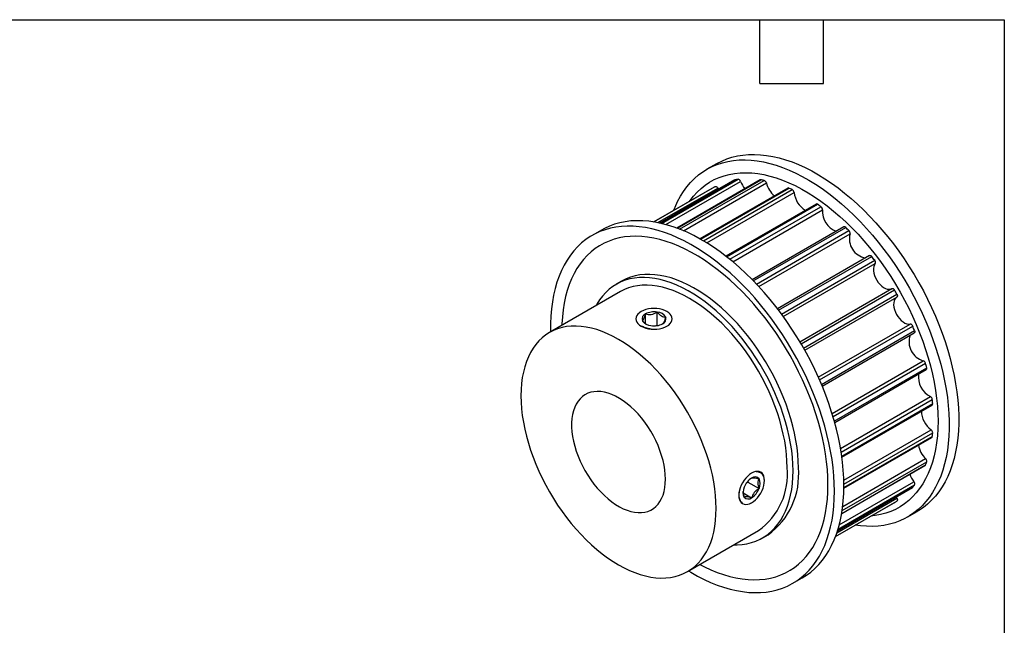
# Model space of a CAD drawing. Header units: millimetres. Extents: x 6 to 273, y 6 to 210.
# Tile 3 of 3: x 155 to 273, y 137 to 210. Entities that reach past the tile are written whole.
import ezdxf

# ---------------------------------------------------------------- set-up
doc = ezdxf.new("R2010")
doc.units = ezdxf.units.MM
doc.layers.add('TEXT', color=140, linetype='Continuous', lineweight=25)

msp = doc.modelspace()

# ---------------------------------------------------------------- linework, layer by layer
for p, q in [((238.633, 192.32), (237.502, 191.667)), ((238.362, 189.52), (231.173, 185.37)), ((231.176, 185.369), (238.509, 189.602)), ((240.84, 190.403), (231.886, 185.234)), ((231.895, 185.232), (240.874, 190.415)), ((232.082, 185.189), (241.225, 190.467)), ((232.586, 185.061), (241.517, 190.217)), ((243.874, 190.397), (233.9, 184.639)), ((233.934, 184.626), (243.951, 190.409)), ((234.239, 184.51), (244.342, 190.342)), ((234.711, 184.317), (244.611, 190.032)), ((231.64, 185.285), (238.809, 189.424)), ((247.169, 189.418), (236.663, 183.353)), ((236.727, 183.317), (247.292, 189.416)), ((237.092, 183.106), (247.703, 189.232)), ((237.505, 182.857), (247.935, 188.878)), ((238.809, 189.424), (238.895, 189.28)), ((250.558, 187.514), (239.767, 181.284)), ((239.86, 181.211), (250.729, 187.485)), ((240.245, 180.905), (251.141, 187.195)), ((240.593, 180.619), (251.324, 186.814)), ((253.873, 184.78), (242.93, 178.463)), ((224.912, 184.4), (223.781, 183.747)), ((243.05, 178.34), (254.091, 184.714)), ((243.427, 177.949), (254.481, 184.331)), ((243.706, 177.65), (254.608, 183.943)), ((256.947, 181.355), (245.937, 174.999)), ((246.078, 174.815), (257.208, 181.241)), ((246.422, 174.355), (257.558, 180.784)), ((246.633, 174.065), (257.621, 180.409)), ((227.315, 178.281), (226.678, 177.914)), ((227.178, 177.048), (218.693, 172.149)), ((248.614, 171.052), (259.624, 177.408)), ((248.764, 170.797), (259.924, 177.239)), ((249.057, 170.29), (260.217, 176.733)), ((249.202, 170.032), (260.212, 176.388)), ((229.653, 174.666), (229.536, 174.598)), ((230.164, 173.209), (230.164, 174.371)), ((231.559, 173.045), (231.559, 174.587)), ((231.307, 172.956), (231.559, 173.045)), ((231.559, 173.045), (231.608, 173.001)), ((250.822, 166.81), (261.81, 173.153)), ((250.967, 166.482), (262.103, 172.911)), ((251.194, 165.954), (262.324, 172.38)), ((251.283, 165.741), (262.292, 172.097)), ((252.462, 162.483), (263.364, 168.777)), ((252.582, 162.092), (263.637, 168.473)), ((252.733, 161.57), (263.773, 167.943)), ((252.779, 161.405), (263.722, 167.722)), ((253.478, 158.302), (264.209, 164.497)), ((253.551, 157.858), (264.447, 164.148)), ((253.624, 157.372), (264.493, 163.646)), ((253.64, 157.254), (264.432, 163.484)), ((253.872, 154.509), (264.302, 160.53)), ((253.881, 154.026), (264.493, 160.152)), ((253.88, 153.531), (264.386, 159.596)), ((253.881, 153.604), (264.447, 159.704)), ((253.67, 150.853), (263.773, 156.686)), ((253.738, 151.358), (263.639, 157.074)), ((253.612, 150.494), (263.587, 156.253)), ((253.618, 150.53), (263.637, 156.314)), ((242.401, 154.265), (242.204, 154.094)), ((242.39, 154.339), (242.401, 154.265)), ((242.401, 154.265), (243.736, 153.495)), ((253.321, 149.145), (262.252, 154.301)), ((253.12, 148.452), (262.075, 153.622)), ((253.123, 148.462), (262.103, 153.646)), ((253.18, 148.645), (262.324, 153.923)), ((241.845, 152.977), (242.852, 152.395)), ((252.881, 147.766), (260.07, 151.916)), ((252.883, 147.769), (260.217, 152.003)), ((253.042, 148.213), (260.212, 152.352)), ((260.131, 152.499), (260.212, 152.352)), ((242.735, 151.737), (242.853, 151.805)), ((261.5, 150.097), (262.631, 150.75)), ((235.192, 143.57), (243.677, 148.468)), ((244.177, 147.602), (244.813, 147.97)), ((247.779, 142.176), (248.91, 142.829))]:
    msp.add_line(p, q)
at = {"flags": 128}
for points in [[(238.633, 192.32), (238.702, 192.36), (239.276, 192.654), (239.875, 192.903), (240.498, 193.105), (241.142, 193.26), (241.807, 193.369), (242.491, 193.43), (243.193, 193.444), (243.91, 193.41), (244.642, 193.329), (245.388, 193.201), (246.144, 193.025), (246.911, 192.804), (247.685, 192.536), (248.466, 192.222), (249.251, 191.864), (250.04, 191.462), (250.829, 191.017), (251.619, 190.529), (252.406, 190.001), (253.189, 189.432), (253.967, 188.825), (254.737, 188.18), (255.499, 187.499), (256.25, 186.784), (256.989, 186.035), (257.714, 185.255), (258.424, 184.446), (259.117, 183.608), (259.792, 182.745), (260.447, 181.857), (261.08, 180.946), (261.691, 180.016), (262.278, 179.067), (262.84, 178.101), (263.375, 177.122), (263.882, 176.13), (264.361, 175.128), (264.811, 174.119), (265.229, 173.104), (265.616, 172.085), (265.97, 171.066), (266.292, 170.047), (266.579, 169.032), (266.832, 168.022), (267.049, 167.019), (267.232, 166.027), (267.378, 165.046), (267.488, 164.08), (267.561, 163.129), (267.598, 162.197), (267.598, 161.285), (267.561, 160.395), (267.488, 159.53), (267.378, 158.69), (267.232, 157.878), (267.049, 157.096), (266.832, 156.345), (266.579, 155.627), (266.292, 154.943), (265.97, 154.295), (265.616, 153.685), (265.229, 153.113), (264.811, 152.581), (264.361, 152.091), (263.882, 151.642), (263.375, 151.236), (262.84, 150.875), (262.631, 150.75)], [(233.53, 186.731), (233.693, 187.137), (233.997, 187.803), (234.335, 188.432), (234.706, 189.023), (235.109, 189.575), (235.543, 190.087), (236.007, 190.557), (236.5, 190.984), (237.022, 191.367), (237.571, 191.707), (238.145, 192.001), (238.744, 192.249), (239.366, 192.452), (240.011, 192.607), (240.676, 192.716), (241.36, 192.777), (242.061, 192.791), (242.779, 192.757), (243.511, 192.676), (244.256, 192.547), (245.013, 192.372), (245.779, 192.15), (246.554, 191.883), (247.334, 191.569), (248.12, 191.211), (248.908, 190.809), (249.698, 190.364), (250.487, 189.876), (251.274, 189.348), (252.058, 188.779), (252.836, 188.172), (253.606, 187.527), (254.368, 186.846), (255.119, 186.131), (255.858, 185.382), (256.583, 184.602), (257.293, 183.793), (257.986, 182.955), (258.66, 182.092), (259.315, 181.204), (259.949, 180.293), (260.56, 179.363), (261.146, 178.413), (261.708, 177.448), (262.243, 176.468), (262.751, 175.477), (263.23, 174.475), (263.679, 173.466), (264.098, 172.451), (264.485, 171.432), (264.839, 170.413), (265.16, 169.394), (265.448, 168.379), (265.7, 167.369), (265.918, 166.366), (266.1, 165.374), (266.246, 164.393), (266.356, 163.427), (266.43, 162.476), (266.467, 161.544), (266.467, 160.632), (266.43, 159.742), (266.356, 158.876), (266.246, 158.037), (266.1, 157.225), (265.918, 156.443), (265.7, 155.692), (265.448, 154.974), (265.16, 154.29), (264.839, 153.642), (264.485, 153.032), (264.098, 152.46), (263.679, 151.928), (263.23, 151.438), (262.751, 150.989), (262.243, 150.583), (261.708, 150.222), (261.146, 149.905), (260.56, 149.633), (259.949, 149.408), (259.315, 149.229), (258.66, 149.097), (257.986, 149.012), (257.293, 148.975), (256.583, 148.985), (255.858, 149.042), (255.239, 149.127)], [(235.407, 187.814), (235.502, 187.949), (235.908, 188.469), (236.345, 188.947), (236.812, 189.383), (237.308, 189.776), (237.831, 190.124), (238.381, 190.426), (238.957, 190.683), (239.556, 190.893), (240.178, 191.056), (240.822, 191.171), (241.484, 191.238), (242.165, 191.258), (242.862, 191.23), (243.575, 191.153), (244.3, 191.029), (245.037, 190.858), (245.783, 190.639), (246.538, 190.374), (247.299, 190.063), (248.064, 189.707), (248.832, 189.307), (249.601, 188.863), (250.369, 188.377), (251.134, 187.849), (251.895, 187.282), (252.649, 186.676), (253.396, 186.032), (254.133, 185.353), (254.858, 184.639), (255.57, 183.894), (256.267, 183.117), (256.948, 182.311), (257.611, 181.479), (258.254, 180.621), (258.876, 179.74), (259.476, 178.838), (260.051, 177.917), (260.601, 176.979), (261.125, 176.026), (261.621, 175.062), (262.088, 174.087), (262.525, 173.104), (262.93, 172.115), (263.304, 171.124), (263.645, 170.131), (263.952, 169.14), (264.224, 168.152), (264.462, 167.17), (264.664, 166.197), (264.83, 165.234), (264.959, 164.284), (265.052, 163.35), (265.108, 162.432), (265.126, 161.534), (265.108, 160.657), (265.052, 159.803), (264.959, 158.975), (264.83, 158.175), (264.664, 157.404), (264.462, 156.664), (264.224, 155.956), (263.952, 155.284), (263.645, 154.647), (263.304, 154.048), (262.93, 153.487), (262.525, 152.967), (262.088, 152.489), (261.621, 152.053), (261.125, 151.66), (260.601, 151.312), (260.051, 151.01), (259.476, 150.753), (258.876, 150.543), (258.254, 150.381), (257.611, 150.265), (257.115, 150.21)], [(238.509, 189.602), (238.541, 189.614), (238.578, 189.614), (238.618, 189.604), (238.66, 189.585), (238.701, 189.555), (238.741, 189.518), (238.777, 189.473), (238.809, 189.424)], [(240.84, 190.403), (240.842, 190.404), (240.874, 190.415)], [(252.751, 153.165), (252.732, 154.087), (252.677, 155.029), (252.585, 155.987), (252.457, 156.961), (252.293, 157.948), (252.093, 158.946), (251.858, 159.952), (251.588, 160.965), (251.283, 161.982), (250.945, 163.002), (250.575, 164.021), (250.172, 165.038), (249.738, 166.051), (249.274, 167.056), (248.78, 168.053), (248.259, 169.039), (247.71, 170.012), (247.135, 170.969), (246.536, 171.91), (245.914, 172.83), (245.27, 173.73), (244.605, 174.606), (243.921, 175.457), (243.219, 176.28), (242.502, 177.075), (241.769, 177.84), (241.024, 178.572), (240.268, 179.27), (239.501, 179.933), (238.727, 180.559), (237.946, 181.148), (237.161, 181.696), (236.372, 182.205), (235.582, 182.671), (234.793, 183.095), (234.006, 183.475), (233.223, 183.811), (232.445, 184.102), (231.674, 184.346), (230.913, 184.545), (230.162, 184.697), (229.423, 184.801), (228.697, 184.859), (227.988, 184.869), (227.295, 184.831), (226.62, 184.747), (225.965, 184.615), (225.332, 184.436), (224.721, 184.21), (224.134, 183.939), (223.572, 183.622), (223.037, 183.26), (222.529, 182.855), (222.05, 182.406), (221.601, 181.915), (221.183, 181.384), (220.796, 180.812), (220.441, 180.201), (220.12, 179.554), (219.833, 178.87), (219.58, 178.152), (219.362, 177.401), (219.18, 176.619), (219.034, 175.807), (218.924, 174.967), (218.851, 174.101), (218.814, 173.212), (218.814, 172.3), (218.816, 172.22)], [(253.882, 153.818), (253.864, 154.74), (253.808, 155.682), (253.717, 156.64), (253.589, 157.614), (253.424, 158.601), (253.224, 159.599), (252.989, 160.605), (252.719, 161.618), (252.415, 162.635), (252.077, 163.655), (251.706, 164.674), (251.303, 165.691), (250.869, 166.704), (250.405, 167.709), (249.912, 168.706), (249.39, 169.692), (248.841, 170.665), (248.267, 171.623), (247.668, 172.563), (247.045, 173.483), (246.401, 174.383), (245.736, 175.259), (245.052, 176.11), (244.351, 176.934), (243.633, 177.728), (242.901, 178.493), (242.156, 179.225), (241.399, 179.923), (240.633, 180.586), (239.858, 181.213), (239.077, 181.801), (238.292, 182.35), (237.504, 182.858), (236.714, 183.324), (235.925, 183.748), (235.137, 184.128), (234.354, 184.464), (233.576, 184.755), (232.806, 185), (232.044, 185.198), (231.293, 185.35), (230.554, 185.455), (229.829, 185.512), (229.119, 185.522), (228.426, 185.485), (227.751, 185.4), (227.097, 185.268), (226.463, 185.089), (225.852, 184.863), (225.265, 184.592), (224.912, 184.4)], [(251.974, 153.941), (251.955, 154.839), (251.9, 155.757), (251.807, 156.692), (251.678, 157.642), (251.512, 158.605), (251.31, 159.578), (251.072, 160.559), (250.8, 161.547), (250.492, 162.538), (250.152, 163.531), (249.778, 164.523), (249.372, 165.511), (248.936, 166.494), (248.469, 167.469), (247.973, 168.434), (247.449, 169.386), (246.899, 170.324), (246.324, 171.245), (245.724, 172.147), (245.102, 173.028), (244.459, 173.886), (243.796, 174.719), (243.115, 175.524), (242.418, 176.301), (241.706, 177.047), (240.981, 177.76), (240.244, 178.44), (239.497, 179.083), (238.743, 179.689), (237.982, 180.257), (237.217, 180.784), (236.449, 181.27), (235.68, 181.714), (234.912, 182.115), (234.146, 182.471), (233.386, 182.782), (232.631, 183.047), (231.885, 183.265), (231.148, 183.437), (230.422, 183.561), (229.71, 183.637), (229.013, 183.665), (228.332, 183.646), (227.669, 183.578), (227.026, 183.463), (226.404, 183.3), (225.805, 183.09), (225.229, 182.834), (224.679, 182.531), (224.155, 182.183), (223.66, 181.791), (223.193, 181.355), (222.756, 180.876), (222.35, 180.356), (221.977, 179.796), (221.636, 179.197), (221.329, 178.56), (221.056, 177.887), (220.819, 177.18), (220.617, 176.44), (220.451, 175.669), (220.321, 174.868), (220.229, 174.04), (220.173, 173.187), (220.166, 173)], [(256.947, 181.355), (256.972, 181.365), (257.008, 181.369), (257.047, 181.362), (257.088, 181.345), (257.13, 181.318), (257.17, 181.283), (257.208, 181.241)], [(257.621, 180.409), (257.516, 180.242), (257.446, 180.037), (257.415, 179.801), (257.421, 179.54), (257.467, 179.262), (257.549, 178.975), (257.665, 178.688), (257.813, 178.41), (257.987, 178.149), (258.183, 177.913), (258.394, 177.708), (258.614, 177.542), (258.837, 177.418), (259.056, 177.342), (259.264, 177.314), (259.455, 177.336), (259.595, 177.391)], [(248.439, 155.982), (248.42, 156.773), (248.365, 157.583), (248.273, 158.409), (248.144, 159.25), (247.98, 160.102), (247.78, 160.963), (247.544, 161.831), (247.275, 162.702), (246.972, 163.575), (246.637, 164.446), (246.27, 165.314), (245.873, 166.175), (245.446, 167.027), (244.992, 167.867), (244.51, 168.693), (244.004, 169.502), (243.474, 170.293), (242.921, 171.062), (242.349, 171.807), (241.757, 172.526), (241.149, 173.218), (240.525, 173.879), (239.888, 174.508), (239.24, 175.103), (238.582, 175.663), (237.916, 176.185), (237.246, 176.668), (236.571, 177.11), (235.895, 177.511), (235.22, 177.869), (234.547, 178.183), (233.878, 178.452), (233.217, 178.675), (232.563, 178.852), (231.92, 178.982), (231.29, 179.065), (230.673, 179.1), (230.073, 179.087), (229.491, 179.027), (228.928, 178.919), (228.387, 178.764), (227.868, 178.563), (227.374, 178.315), (227.315, 178.281)], [(247.802, 155.615), (247.784, 156.406), (247.728, 157.216), (247.636, 158.042), (247.508, 158.883), (247.343, 159.735), (247.143, 160.596), (246.908, 161.463), (246.639, 162.335), (246.336, 163.208), (246.001, 164.079), (245.634, 164.947), (245.236, 165.807), (244.81, 166.659), (244.355, 167.499), (243.874, 168.326), (243.367, 169.135), (242.837, 169.925), (242.285, 170.694), (241.712, 171.44), (241.121, 172.159), (240.512, 172.85), (239.889, 173.512), (239.252, 174.141), (238.603, 174.736), (237.945, 175.295), (237.28, 175.817), (236.609, 176.3), (235.935, 176.743), (235.259, 177.144), (234.583, 177.502), (233.91, 177.816), (233.242, 178.085), (232.58, 178.308), (231.927, 178.485), (231.284, 178.615), (230.653, 178.697), (230.037, 178.732), (229.437, 178.72), (228.854, 178.659), (228.292, 178.552), (227.75, 178.397), (227.232, 178.195), (226.738, 177.948), (226.27, 177.655), (225.829, 177.317), (225.417, 176.937), (225.034, 176.513), (224.683, 176.049), (224.364, 175.545), (224.263, 175.365)], [(247.095, 156.023), (247.077, 156.789), (247.022, 157.574), (246.93, 158.375), (246.802, 159.19), (246.639, 160.016), (246.44, 160.851), (246.207, 161.691), (245.94, 162.535), (245.639, 163.38), (245.307, 164.223), (244.943, 165.061), (244.55, 165.892), (244.127, 166.714), (243.678, 167.522), (243.202, 168.316), (242.702, 169.092), (242.179, 169.849), (241.635, 170.583), (241.071, 171.292), (240.49, 171.974), (239.893, 172.628), (239.281, 173.25), (238.658, 173.84), (238.024, 174.395), (237.382, 174.912), (236.734, 175.392), (236.082, 175.832), (235.428, 176.231), (234.774, 176.588), (234.121, 176.9), (233.473, 177.169), (232.832, 177.392), (232.198, 177.569), (231.574, 177.7), (230.963, 177.783), (230.366, 177.819), (229.784, 177.808), (229.22, 177.749), (228.676, 177.644), (228.153, 177.491), (227.653, 177.292), (227.178, 177.048)], [(259.624, 177.408), (259.655, 177.421), (259.692, 177.423), (259.732, 177.415), (259.773, 177.396), (259.814, 177.368), (259.854, 177.332), (259.891, 177.288), (259.924, 177.239)], [(260.217, 176.733), (260.243, 176.68), (260.262, 176.626), (260.273, 176.573), (260.277, 176.523), (260.272, 176.478), (260.259, 176.44), (260.239, 176.409), (260.212, 176.388)], [(260.184, 176.372), (260.066, 176.278), (259.951, 176.124), (259.871, 175.93), (259.828, 175.702), (259.824, 175.447), (259.858, 175.173), (259.929, 174.888), (260.036, 174.6), (260.175, 174.319), (260.342, 174.052), (260.532, 173.808), (260.739, 173.593), (260.958, 173.415), (261.18, 173.279), (261.401, 173.188), (261.613, 173.146), (261.81, 173.153)], [(229.653, 172.897), (229.912, 172.77), (230.201, 172.667), (230.516, 172.592), (230.846, 172.546), (231.185, 172.531), (231.524, 172.546), (231.855, 172.592), (232.169, 172.667), (232.459, 172.77), (232.717, 172.897), (232.938, 173.047), (233.116, 173.214), (233.246, 173.395), (233.325, 173.586), (233.352, 173.782), (233.325, 173.978), (233.246, 174.168), (233.116, 174.35), (232.938, 174.517), (232.717, 174.666), (232.459, 174.794), (232.169, 174.896), (231.855, 174.971), (231.524, 175.017), (231.185, 175.033), (230.846, 175.017), (230.516, 174.971), (230.201, 174.896), (229.912, 174.794), (229.653, 174.666), (229.432, 174.517), (229.255, 174.35), (229.124, 174.168), (229.045, 173.978), (229.018, 173.782), (229.045, 173.586), (229.124, 173.395), (229.255, 173.214), (229.432, 173.047), (229.653, 172.897)], [(238.61, 151.124), (238.591, 151.89), (238.536, 152.675), (238.445, 153.476), (238.317, 154.291), (238.154, 155.117), (237.955, 155.952), (237.722, 156.793), (237.454, 157.637), (237.154, 158.482), (236.821, 159.325), (236.458, 160.163), (236.064, 160.994), (235.642, 161.815), (235.192, 162.624), (234.717, 163.418), (234.217, 164.194), (233.694, 164.95), (233.15, 165.684), (232.586, 166.393), (232.005, 167.076), (231.407, 167.73), (230.796, 168.352), (230.172, 168.941), (229.539, 169.496), (228.897, 170.014), (228.249, 170.494), (227.597, 170.934), (226.942, 171.333), (226.288, 171.689), (225.636, 172.002), (224.988, 172.27), (224.346, 172.494), (223.713, 172.671), (223.089, 172.801), (222.478, 172.885), (221.88, 172.921), (221.299, 172.91), (220.735, 172.851), (220.191, 172.745), (219.668, 172.593), (219.168, 172.394), (218.692, 172.149), (218.243, 171.859), (217.821, 171.526), (217.427, 171.149), (217.064, 170.731), (216.731, 170.272), (216.431, 169.774), (216.163, 169.238), (215.93, 168.667), (215.731, 168.062), (215.568, 167.424), (215.44, 166.757), (215.349, 166.061), (215.294, 165.34), (215.275, 164.595), (215.294, 163.829), (215.349, 163.044), (215.44, 162.243), (215.568, 161.428), (215.731, 160.602), (215.93, 159.767), (216.163, 158.926), (216.431, 158.082), (216.731, 157.238), (217.064, 156.395), (217.427, 155.556), (217.821, 154.725), (218.243, 153.904), (218.692, 153.096), (219.168, 152.302), (219.668, 151.526), (220.191, 150.769), (220.735, 150.035), (221.299, 149.326), (221.88, 148.643), (222.478, 147.99), (223.089, 147.367), (223.713, 146.778), (224.346, 146.223), (224.988, 145.705), (225.636, 145.226), (226.288, 144.786), (226.942, 144.387), (227.597, 144.03), (228.249, 143.717), (228.897, 143.449), (229.539, 143.226), (230.172, 143.049), (230.796, 142.918), (231.407, 142.835), (232.005, 142.799), (232.586, 142.81), (233.15, 142.868), (233.694, 142.974), (234.217, 143.127), (234.717, 143.326), (235.192, 143.57), (235.642, 143.86), (236.064, 144.194), (236.458, 144.57), (236.821, 144.989), (237.154, 145.448), (237.454, 145.946), (237.722, 146.481), (237.955, 147.052), (238.154, 147.658), (238.317, 148.295), (238.445, 148.963), (238.536, 149.658), (238.591, 150.379), (238.61, 151.124)], [(262.324, 172.38), (262.342, 172.326), (262.352, 172.273), (262.354, 172.224), (262.349, 172.18), (262.335, 172.142), (262.314, 172.113), (262.292, 172.097)], [(232.555, 154.62), (232.536, 155.159), (232.481, 155.716), (232.388, 156.287), (232.259, 156.869), (232.094, 157.457), (231.896, 158.048), (231.664, 158.638), (231.401, 159.223), (231.108, 159.798), (230.788, 160.361), (230.442, 160.907), (230.073, 161.433), (229.682, 161.934), (229.274, 162.409), (228.85, 162.854), (228.414, 163.265), (227.967, 163.64), (227.514, 163.977), (227.057, 164.274), (226.599, 164.527), (226.144, 164.736), (225.694, 164.899), (225.252, 165.016), (224.821, 165.085), (224.405, 165.106), (224.005, 165.078), (223.625, 165.003), (223.267, 164.88), (222.933, 164.71), (222.627, 164.495), (222.349, 164.235), (222.101, 163.933), (221.886, 163.591), (221.704, 163.211), (221.557, 162.795), (221.446, 162.346), (221.372, 161.867), (221.334, 161.361), (221.334, 160.833), (221.372, 160.284), (221.446, 159.72), (221.557, 159.143), (221.704, 158.557), (221.886, 157.967), (222.101, 157.376), (222.349, 156.788), (222.627, 156.208), (222.933, 155.638), (223.267, 155.083), (223.625, 154.547), (224.005, 154.033), (224.405, 153.544), (224.821, 153.084), (225.252, 152.656), (225.694, 152.262), (226.144, 151.905), (226.599, 151.589), (227.057, 151.314), (227.514, 151.082), (227.967, 150.896), (228.414, 150.756), (228.85, 150.663), (229.274, 150.618), (229.682, 150.621), (230.073, 150.673), (230.442, 150.772), (230.788, 150.919), (231.108, 151.111), (231.401, 151.349), (231.664, 151.63), (231.896, 151.952), (232.094, 152.314), (232.259, 152.713), (232.388, 153.145), (232.481, 153.61), (232.536, 154.102), (232.555, 154.62)], [(240.761, 146.785), (241.121, 146.784), (241.712, 146.821), (242.285, 146.905), (242.837, 147.036), (243.367, 147.214), (243.874, 147.439), (244.355, 147.709), (244.81, 148.025), (245.236, 148.384), (245.634, 148.786), (246.001, 149.23), (246.336, 149.714), (246.639, 150.237), (246.908, 150.798), (247.143, 151.394), (247.343, 152.024), (247.508, 152.686), (247.636, 153.379), (247.728, 154.099), (247.784, 154.845), (247.802, 155.615)], [(241.32, 152.689), (241.339, 152.423), (241.395, 152.186), (241.487, 151.982), (241.613, 151.818), (241.769, 151.697), (241.952, 151.622), (242.157, 151.596), (242.379, 151.618), (242.613, 151.688), (242.852, 151.804), (243.092, 151.965), (243.326, 152.164), (243.548, 152.399), (243.753, 152.662), (243.936, 152.948), (244.092, 153.249), (244.217, 153.558), (244.309, 153.868), (244.366, 154.17), (244.384, 154.458), (244.366, 154.724), (244.309, 154.961), (244.217, 155.165), (244.092, 155.329), (243.936, 155.45), (243.753, 155.525), (243.548, 155.551), (243.326, 155.529), (243.092, 155.459), (242.852, 155.343), (242.613, 155.183), (242.379, 154.983), (242.157, 154.748), (241.952, 154.485), (241.769, 154.199), (241.613, 153.898), (241.487, 153.589), (241.395, 153.279), (241.339, 152.977), (241.32, 152.689)], [(235.314, 143.641), (235.582, 143.48), (236.372, 143.035), (237.161, 142.632), (237.946, 142.274), (238.727, 141.961), (239.501, 141.693), (240.268, 141.471), (241.024, 141.296), (241.769, 141.168), (242.502, 141.087), (243.219, 141.053), (243.921, 141.067), (244.605, 141.128), (245.27, 141.236), (245.914, 141.392), (246.536, 141.594), (247.135, 141.843), (247.71, 142.137), (248.259, 142.476), (248.78, 142.86), (249.274, 143.287), (249.738, 143.757), (250.172, 144.268), (250.575, 144.82), (250.945, 145.412), (251.283, 146.041), (251.588, 146.707), (251.858, 147.408), (252.093, 148.142), (252.293, 148.909), (252.457, 149.707), (252.585, 150.533), (252.677, 151.385), (252.732, 152.263), (252.751, 153.165)], [(236.664, 144.42), (237.217, 144.136), (237.982, 143.78), (238.743, 143.469), (239.497, 143.204), (240.244, 142.986), (240.981, 142.814), (241.706, 142.69), (242.418, 142.614), (243.115, 142.586), (243.796, 142.605), (244.459, 142.673), (245.102, 142.788), (245.724, 142.951), (246.324, 143.161), (246.899, 143.417), (247.449, 143.72), (247.973, 144.068), (248.469, 144.46), (248.936, 144.896), (249.372, 145.375), (249.778, 145.895), (250.152, 146.455), (250.492, 147.054), (250.8, 147.691), (251.072, 148.364), (251.31, 149.071), (251.512, 149.811), (251.678, 150.582), (251.807, 151.383), (251.9, 152.211), (251.955, 153.064), (251.974, 153.941)], [(248.91, 142.829), (249.39, 143.129), (249.912, 143.513), (250.405, 143.94), (250.869, 144.41), (251.303, 144.922), (251.706, 145.473), (252.077, 146.065), (252.415, 146.694), (252.719, 147.36), (252.989, 148.061), (253.224, 148.796), (253.424, 149.562), (253.589, 150.36), (253.717, 151.186), (253.808, 152.039), (253.864, 152.917), (253.882, 153.818)], [(262.103, 153.646), (262.077, 153.623), (262.075, 153.622)], [(260.212, 152.352), (260.239, 152.3), (260.259, 152.246), (260.272, 152.193), (260.277, 152.143), (260.273, 152.097), (260.262, 152.057), (260.243, 152.026), (260.217, 152.003)]]:
    msp.add_lwpolyline(points, dxfattribs=at)
for centre, radius, start, end in [((241.981, 183.251), 7.239, 118.6677, 119.99726), ((242.273, 182.195), 8.338, 97.21809, 99.65265), ((241.182, 190.122), 0.348, 15.79987, 82.89819), ((244.379, 191.37), 3.086, 201.94617, 221.02231), ((243.929, 190.298), 0.114, 78.92169, 119.16221), ((242.152, 178.863), 11.686, 79.20083, 81.1448), ((244.202, 189.949), 0.417, 11.45158, 70.35468), ((247.455, 190.735), 2.93, 193.88324, 229.8952), ((247.229, 189.299), 0.133, 61.78614, 116.88224), ((240.499, 173.673), 17.147, 65.15415, 66.65964), ((247.481, 188.834), 0.457, 5.6179, 60.85361), ((250.708, 189.152), 2.786, 185.64534, 238.84599), ((250.621, 187.363), 0.163, 48.55301, 112.76243), ((237.091, 167.769), 23.974, 54.12246, 55.3265), ((250.871, 186.83), 0.454, 358.04894, 53.53188), ((253.9, 186.656), 2.58, 176.49023, 248.65166), ((253.937, 184.598), 0.193, 36.84753, 109.1695), ((232.752, 162.579), 30.746, 45.0291, 46.0491), ((254.207, 184.027), 0.41, 348.21152, 47.9001), ((256.835, 183.349), 2.305, 165.07107, 260.68391), ((229.023, 159.245), 35.752, 37.04626, 37.96868), ((257.314, 180.55), 0.338, 335.19087, 43.73282), ((227.509, 158.187), 37.599, 29.55402, 30.44598), ((230.389, 173.778), 0.635, 110.74208, 199.461), ((231.183, 172.403), 2.216, 80.2289, 117.35717), ((231.48, 173.271), 1.318, 33.43888, 86.5665), ((230.89, 174.292), 1.318, 213.43888, 266.5665), ((231.188, 175.16), 2.216, 260.2289, 297.35717), ((231.981, 173.786), 0.635, 290.74208, 19.461), ((261.779, 172.817), 0.338, 16.26432, 84.81463), ((263.997, 171.02), 2.331, 159.99557, 254.23826), ((229.18, 158.968), 35.755, 22.03152, 22.9539), ((263.236, 168.388), 0.41, 12.09806, 71.79125), ((233.93, 160.529), 30.751, 13.95172, 14.97163), ((265.36, 166.806), 2.58, 171.33622, 243.51068), ((263.596, 167.868), 0.193, 310.82931, 23.15329), ((263.996, 164.097), 0.454, 6.4674, 61.9519), ((264.338, 163.612), 0.158, 306.14495, 12.54067), ((240.594, 161.692), 23.979, 4.67547, 5.87934), ((265.934, 162.799), 2.795, 181.23057, 234.26685), ((264.036, 160.159), 0.457, 359.14702, 54.38154), ((247.411, 161.692), 17.151, 353.34419, 354.84941), ((264.313, 159.708), 0.133, 303.11528, 358.21893), ((265.701, 159.202), 2.963, 190.30033, 225.90992), ((252.734, 160.529), 11.689, 338.86172, 340.80533), ((263.363, 156.761), 0.417, 349.6478, 48.54671), ((238.819, 155.217), 8.315, 305.75062, 5.56156), ((239.621, 155.145), 8.857, 305.89095, 5.42123), ((263.529, 156.35), 0.114, 300.83389, 341.08621), ((244.047, 152.887), 2.215, 122.63797, 159.77289), ((243.254, 154.261), 0.635, 40.5328, 129.24817), ((242.558, 154.084), 1.318, 333.43643, 26.56357), ((264.682, 156.203), 3.086, 198.96626, 218.05388), ((262.003, 154.059), 0.348, 337.1069, 44.1974), ((243.147, 153.063), 1.318, 153.43643, 206.56357), ((241.658, 154.26), 2.215, 302.63797, 339.77289), ((255.681, 158.967), 8.34, 320.3568, 322.79105), ((242.451, 152.886), 0.635, 220.5328, 309.24817), ((256.452, 158.185), 7.238, 299.99735, 301.34306)]:
    msp.add_arc(centre, radius, start, end)
for points, knots in [([(229.791, 173.566), (229.82, 173.583), (229.85, 173.608), (229.912, 173.685), (229.944, 173.739), (230.042, 173.949), (230.106, 174.152), (230.164, 174.371)], [0, 0, 0, 0, 0.25, 0.25, 0.5, 0.5, 1, 1, 1, 1]), ([(230.164, 174.371), (230.273, 174.342), (230.385, 174.32), (230.616, 174.3), (230.737, 174.302), (231.102, 174.358), (231.34, 174.46), (231.559, 174.587)], [0, 0, 0, 0, 0.25, 0.25, 0.5, 0.5, 1, 1, 1, 1]), ([(231.559, 174.587), (231.717, 174.404), (231.889, 174.238), (232.159, 174.082), (232.246, 174.048), (232.417, 174.005), (232.5, 173.997), (232.579, 173.997)], [0, 0, 0, 0, 0.5, 0.5, 0.75, 0.75, 1, 1, 1, 1]), ([(230.301, 173.115), (230.298, 173.116), (230.236, 173.145), (230.113, 173.242), (229.944, 173.394), (229.84, 173.511), (229.791, 173.566)], [0, 0, 0, 0, 0.0157276, 0.3498034, 0.6954173, 1, 1, 1, 1]), ([(232.579, 173.997), (232.55, 173.889), (232.52, 173.785), (232.458, 173.596), (232.426, 173.509), (232.328, 173.298), (232.264, 173.227), (232.206, 173.193)], [0, 0, 0, 0, 0.25, 0.25, 0.5, 0.5, 1, 1, 1, 1]), ([(230.851, 172.548), (230.847, 172.548), (230.726, 172.56), (230.493, 172.613), (230.169, 172.707), (229.901, 172.814), (229.761, 172.894), (229.705, 172.927)], [0, 0, 0, 0, 0.0088786, 0.2789291, 0.5490759, 0.8192136, 1, 1, 1, 1]), ([(243.373, 155.53), (243.388, 155.532), (243.484, 155.544), (243.648, 155.511), (243.857, 155.431), (244.035, 155.293), (244.178, 155.11), (244.277, 154.884), (244.333, 154.652), (244.332, 154.488), (244.332, 154.42)], [0, 0, 0, 0, 0.0260708, 0.1707149, 0.3153623, 0.4610503, 0.606735, 0.7524717, 0.8982034, 1, 1, 1, 1]), ([(242.852, 154.752), (242.882, 154.769), (242.918, 154.782), (243.016, 154.797), (243.079, 154.798), (243.31, 154.778), (243.517, 154.732), (243.736, 154.673)], [0, 0, 0, 0, 0.25, 0.25, 0.5, 0.5, 1, 1, 1, 1]), ([(243.736, 154.673), (243.657, 154.536), (243.6, 154.37), (243.6, 154.059), (243.613, 153.95), (243.662, 153.724), (243.697, 153.608), (243.736, 153.495)], [0, 0, 0, 0, 0.5, 0.5, 0.75, 0.75, 1, 1, 1, 1]), ([(241.367, 152.716), (241.371, 152.815), (241.378, 153.012), (241.437, 153.334), (241.491, 153.559), (241.534, 153.674), (241.536, 153.68)], [0, 0, 0, 0, 0.3276889, 0.6553853, 0.9829932, 1, 1, 1, 1]), ([(241.968, 152.474), (241.942, 152.557), (241.891, 152.714), (241.841, 152.941), (241.835, 153.075), (241.833, 153.142)], [0, 0, 0, 0, 0.36217534, 0.68436553, 1, 1, 1, 1]), ([(243.736, 153.495), (243.627, 153.432), (243.523, 153.363), (243.328, 153.209), (243.237, 153.122), (243.005, 152.834), (242.911, 152.614), (242.852, 152.395)], [0, 0, 0, 0, 0.25, 0.25, 0.5, 0.5, 1, 1, 1, 1]), ([(241.758, 151.788), (241.741, 151.796), (241.668, 151.829), (241.567, 151.94), (241.463, 152.121), (241.385, 152.372), (241.374, 152.591), (241.367, 152.716)], [0, 0, 0, 0, 0.0648277, 0.279494, 0.4949183, 0.7103347, 1, 1, 1, 1]), ([(242.852, 152.395), (242.743, 152.424), (242.639, 152.45), (242.444, 152.491), (242.353, 152.506), (242.121, 152.527), (242.027, 152.508), (241.968, 152.474)], [0, 0, 0, 0, 0.25, 0.25, 0.5, 0.5, 1, 1, 1, 1])]:
    msp.add_open_spline(points, degree=3, knots=knots)
at = {"layer": 'TEXT'}
for p, q in [((6.35, 209.55), (273.05, 209.55)), ((243.84, 201.93), (243.84, 209.55)), ((251.46, 201.93), (251.46, 209.55)), ((273.05, 209.55), (273.05, 6.35)), ((243.84, 201.93), (251.46, 201.93))]:
    msp.add_line(p, q, dxfattribs=at)

doc.saveas('drawing.dxf')
